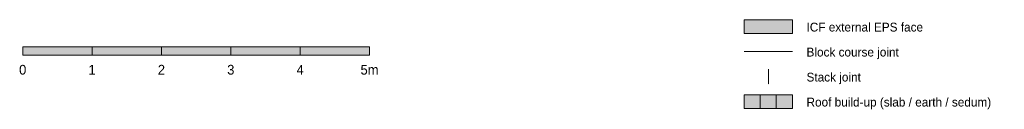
# Model space of a CAD drawing. Header units: millimetres. Extents: x -25120 to 3246, y -11675 to 14555.
# Tile 1 of 37: x -25120 to -10925, y -11675 to -10385. Entities that reach past the tile are written whole.
import ezdxf
from ezdxf.enums import TextEntityAlignment as Align

# ---------------------------------------------------------------- set-up
doc = ezdxf.new("R2010")
doc.units = ezdxf.units.MM
doc.linetypes.add('DASHED', pattern=[1.524, 1.27, -0.254])
for name, color, linetype in [('FILL-C_B2D199', 7, 'Continuous'), ('FILL-C_CCB294', 7, 'Continuous'), ('FILL-EPS', 7, 'Continuous'), ('FILL-INK', 7, 'Continuous'), ('FILL-LIGHT', 7, 'Continuous'), ('FILL-WHITE', 7, 'Continuous'), ('LINE-C_2E8C94', 7, 'Continuous'), ('LINE-C_337880', 7, 'Continuous'), ('LINE-INK', 7, 'Continuous'), ('LINE-STEEL_GREY', 7, 'Continuous'), ('LINE-TEAL_DK-DASH', 7, 'DASHED'), ('TEXT-INK', 7, 'Continuous')]:
    doc.layers.add(name, color=color, linetype=linetype)

msp = doc.modelspace()

# ---------------------------------------------------------------- hatches: boundary and pattern name
at = {"layer": 'FILL-C_B2D199', "true_color": 0xb2d199}
h = msp.add_hatch(color=253, dxfattribs=at)
h.dxf.hatch_style = 1
h.paths.add_polyline_path([(-14216, -11665), (-13976, -11665), (-13976, -11465), (-14216, -11465)])
at = {"layer": 'FILL-C_CCB294', "true_color": 0xccb294}
h = msp.add_hatch(color=253, dxfattribs=at)
h.dxf.hatch_style = 1
h.paths.add_polyline_path([(-14446, -11665), (-14216, -11665), (-14216, -11465), (-14446, -11465)])
at = {"layer": 'FILL-EPS', "true_color": 0xccffff}
h = msp.add_hatch(color=7, dxfattribs=at)
h.dxf.hatch_style = 1
h.paths.add_polyline_path([(-14676, -10585), (-13976, -10585), (-13976, -10385), (-14676, -10385)])
at = {"layer": 'FILL-INK', "true_color": 0x14141a}
h = msp.add_hatch(color=250, dxfattribs=at)
h.dxf.hatch_style = 1
h.paths.add_polyline_path([(-25076, -10895), (-24076, -10895), (-24076, -10775), (-25076, -10775)])
h = msp.add_hatch(color=250, dxfattribs=at)
h.dxf.hatch_style = 1
h.paths.add_polyline_path([(-23076, -10895), (-22076, -10895), (-22076, -10775), (-23076, -10775)])
h = msp.add_hatch(color=250, dxfattribs=at)
h.dxf.hatch_style = 1
h.paths.add_polyline_path([(-21076, -10895), (-20076, -10895), (-20076, -10775), (-21076, -10775)])
at = {"layer": 'FILL-LIGHT', "true_color": 0xc7c7c9}
h = msp.add_hatch(color=9, dxfattribs=at)
h.dxf.hatch_style = 1
h.paths.add_polyline_path([(-14676, -11665), (-14446, -11665), (-14446, -11465), (-14676, -11465)])
at = {"layer": 'FILL-WHITE', "true_color": 0xffffff}
h = msp.add_hatch(color=7, dxfattribs=at)
h.dxf.hatch_style = 1
h.paths.add_polyline_path([(-24076, -10895), (-23076, -10895), (-23076, -10775), (-24076, -10775)])
h = msp.add_hatch(color=7, dxfattribs=at)
h.dxf.hatch_style = 1
h.paths.add_polyline_path([(-22076, -10895), (-21076, -10895), (-21076, -10775), (-22076, -10775)])

# ---------------------------------------------------------------- linework, layer by layer
at = {"layer": 'LINE-C_2E8C94', "lineweight": 5}
msp.add_lwpolyline([(-14676, -10585), (-13976, -10585), (-13976, -10385), (-14676, -10385)], close=True, dxfattribs=at)
at = {"layer": 'LINE-C_337880', "lineweight": 5}
msp.add_line((-14676, -10845), (-13976, -10845), dxfattribs=at)
at = {"layer": 'LINE-INK', "lineweight": 5}
for points in [[(-25076, -10895), (-24076, -10895), (-24076, -10775), (-25076, -10775)], [(-24076, -10895), (-23076, -10895), (-23076, -10775), (-24076, -10775)], [(-23076, -10895), (-22076, -10895), (-22076, -10775), (-23076, -10775)], [(-22076, -10895), (-21076, -10895), (-21076, -10775), (-22076, -10775)], [(-21076, -10895), (-20076, -10895), (-20076, -10775), (-21076, -10775)]]:
    msp.add_lwpolyline(points, close=True, dxfattribs=at)
at = {"layer": 'LINE-STEEL_GREY', "lineweight": 5}
for points in [[(-14676, -11665), (-14446, -11665), (-14446, -11465), (-14676, -11465)], [(-14446, -11665), (-14216, -11665), (-14216, -11465), (-14446, -11465)], [(-14216, -11665), (-13976, -11665), (-13976, -11465), (-14216, -11465)]]:
    msp.add_lwpolyline(points, close=True, dxfattribs=at)
at = {"layer": 'LINE-TEAL_DK-DASH', "lineweight": 5}
msp.add_line((-14326, -11315), (-14326, -11095), dxfattribs=at)

# ---------------------------------------------------------------- texts
at = {"layer": 'TEXT-INK'}
for s, p in [('ICF external EPS face', (-13776, -10555)), ('Block course joint', (-13776, -10915)), ('Stack joint', (-13776, -11275)), ('Roof build-up (slab / earth / sedum)', (-13776, -11635))]:
    msp.add_text(s, height=127, dxfattribs=at).set_placement(p)
for s, height, p in [('0', 140, (-25076, -11175)), ('1', 140, (-24076, -11175)), ('2', 140, (-23076, -11175)), ('3', 140, (-22076, -11175)), ('4', 140, (-21076, -11175)), ('5m', 139.7, (-20076, -11175))]:
    msp.add_text(s, height=height, dxfattribs=at).set_placement(p, align=Align.CENTER)

doc.saveas('drawing.dxf')
